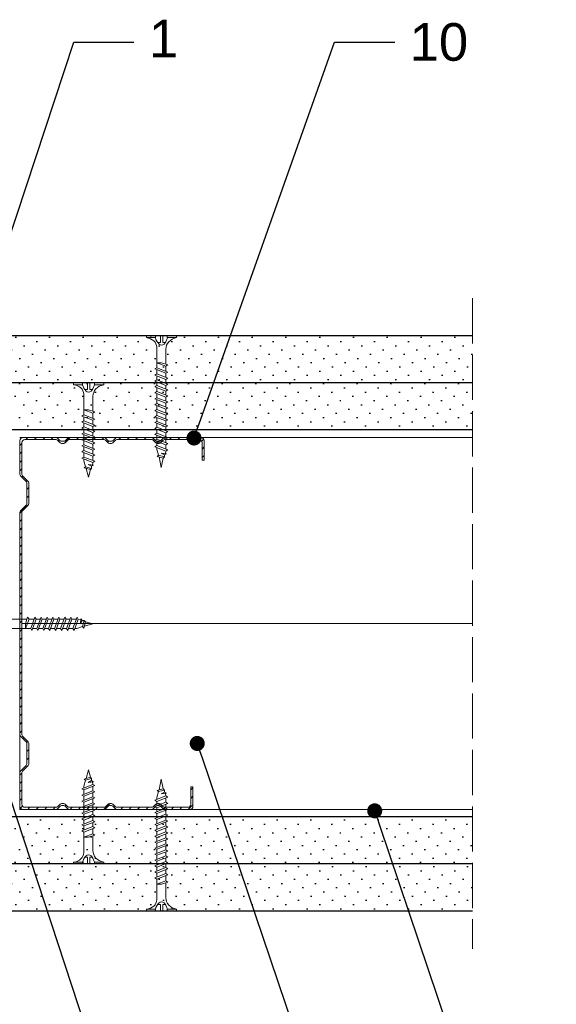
# Model space of a CAD drawing. Header units: millimetres. Extents: x 1776 to 2793, y 1041 to 1933.
# Tile 7 of 9: x 2650 to 2793, y 1189 to 1450. Entities that reach past the tile are written whole.
import ezdxf
from ezdxf import colors
from ezdxf.entities.mleader import LeaderData, LeaderLine
from ezdxf.math import Vec2, Vec3

# ---------------------------------------------------------------- set-up
doc = ezdxf.new("R2010")
doc.units = ezdxf.units.MM
doc.linetypes.add('ACAD_ISO02W100', pattern=[15, 12, -3])
for name, color, linetype, lineweight in [('_ISOVER WELNA', 7, 'BATTING', 9), ('_RIGIPS AKCESORIA', 7, 'Continuous', 18), ('_RIGIPS G-K', 7, 'Continuous', 25), ('_RIGIPS PROFIL', 7, 'Continuous', 18), ('OPISY', 7, 'Continuous', 9), ('PRZERYWANA', 7, 'ACAD_ISO02W100', 9)]:
    doc.layers.add(name, color=color, linetype=linetype, lineweight=lineweight)
doc.styles.get("Standard").update_dxf_attribs({"font": 'arial.ttf'})
doc.linetypes.add('BATTING', pattern='A,0.00254,-2.54,[134,ltypeshp.shx,S=2.54,R=0,X=-2.54,Y=0],-5.08,[134,ltypeshp.shx,S=2.54,R=180,X=2.54,Y=0],-2.54', length=10.16254)

# ---------------------------------------------------------------- blocks, each defined once
blk = doc.blocks.new('TN 25')
at = {"layer": '_RIGIPS AKCESORIA'}
for p, q in [((0, -0.84), (0, 7.16)), ((0, 7.16), (0.46, 7.16)), ((0.46, 7.16), (0.46, 4.78)), ((0.46, 4.78), (0, 4.78)), ((0, 3.5), (1.77, 3.5)), ((0, 2.83), (1.77, 2.83)), ((1.77, 3.5), (1.77, 4.2)), ((1.77, 2.83), (1.77, 2.18)), ((3.02, 4.46), (8.47, 4.46)), ((7.12, 4.46), (7.12, 3.18)), ((8.03, 2.01), (7.12, 4.46)), ((7.12, 3.18), (7.65, 1.53)), ((8.47, 4.46), (8.79, 5)), ((9.61, 1.51), (8.47, 4.46)), ((8.79, 5), (9.93, 2.01)), ((9, 4.46), (10.1, 4.46)), ((10.1, 4.46), (10.41, 5)), ((11.23, 1.51), (10.1, 4.46)), ((10.41, 5), (11.56, 2.01)), ((10.62, 4.46), (11.67, 4.46)), ((11.67, 4.46), (11.99, 5)), ((12.81, 1.51), (11.67, 4.46)), ((11.99, 5), (13.14, 2.01)), ((12.2, 4.46), (13.21, 4.46)), ((13.21, 4.46), (13.52, 5)), ((14.34, 1.51), (13.21, 4.46)), ((13.52, 5), (14.67, 2.01)), ((13.73, 4.46), (14.8, 4.46)), ((14.8, 4.46), (15.12, 5)), ((15.94, 1.51), (14.8, 4.46)), ((15.12, 5), (16.26, 2.01)), ((15.33, 4.46), (16.42, 4.46)), ((16.42, 4.46), (16.73, 5)), ((17.55, 1.51), (16.42, 4.46)), ((16.73, 5), (17.88, 2.01)), ((16.94, 4.46), (17.99, 4.46)), ((17.99, 4.46), (18.31, 5)), ((19.13, 1.51), (17.99, 4.46)), ((18.31, 5), (19.45, 2.01)), ((18.52, 4.46), (19.68, 4.46)), ((19.68, 4.46), (20, 5)), ((20.82, 1.51), (19.68, 4.46)), ((20, 5), (21.14, 2.01)), ((20.21, 4.46), (20.7, 4.46)), ((20.7, 4.46), (22.28, 3.98)), ((21.85, 1.83), (21.67, 3.28)), ((21.67, 3.28), (22.14, 2.4)), ((22.28, 3.98), (22.56, 4.37)), ((22.7, 2.36), (22.28, 3.98)), ((22.56, 4.37), (23.03, 2.71)), ((23.03, 2.71), (22.7, 2.36)), ((22.71, 3.85), (25, 3.24)), ((25, 3.24), (23.03, 2.71)), ((0.46, 1.64), (0, 1.64)), ((0.46, -0.84), (0.46, 1.64)), ((7.49, 2.01), (3.55, 2.01)), ((7.65, 1.53), (8.03, 2.01)), ((9.41, 2.01), (8.03, 2.01)), ((9.93, 2.01), (9.61, 1.51)), ((11.04, 2.01), (9.93, 2.01)), ((11.56, 2.01), (11.23, 1.51)), ((12.61, 2.01), (11.56, 2.01)), ((13.14, 2.01), (12.81, 1.51)), ((14.15, 2.01), (13.14, 2.01)), ((14.67, 2.01), (14.34, 1.51)), ((15.74, 2.01), (14.67, 2.01)), ((16.26, 2.01), (15.94, 1.51)), ((17.36, 2.01), (16.26, 2.01)), ((17.88, 2.01), (17.55, 1.51)), ((18.93, 2.01), (17.88, 2.01)), ((19.45, 2.01), (19.13, 1.51)), ((19.45, 2.01), (20.62, 2.01)), ((21.14, 2.01), (20.82, 1.51)), ((21.14, 2.01), (21.81, 2.12)), ((22.14, 2.4), (21.85, 1.83)), ((22.7, 2.36), (22.14, 2.4)), ((0, -0.84), (0.46, -0.84))]:
    blk.add_line(p, q, dxfattribs=at)
for centre, major_axis, ratio, start_param, end_param in [((3.09, 7.67), (0.17, 3.2), 0.826134, 1.773653, 3.180586), ((-0.04, 0.9), (0, 3.93), 0.848176, -0.720942, -0.151112), ((1.66, 3.18), (0, 0.895), 0.848176, -1.552777, -0.720942), ((1.66, 3.18), (0, 0.895), 0.848176, 3.862535, 4.730408), ((3.37, -1.57), (0.28, 3.57), 0.832181, 0.035984, 1.430787), ((-2.73, 15.91), (0, 14.76), 0.848176, 3.399396, 3.475072), ((0.59, 4.62), (0, 2.81), 0.848176, 3.475072, 3.862535)]:
    blk.add_ellipse(centre, major_axis=major_axis, ratio=ratio, start_param=start_param, end_param=end_param, dxfattribs=at)
blk = doc.blocks.new('CW 100 ULTRASTIL')
h = blk.add_hatch()
h.set_pattern_fill('ANSI31', color=256, scale=0.5, style=0)
h.paths.add_polyline_path([(179.46, 109.85, -0.198912), (179.6, 110.2), (181.11, 111.71, 0.198912), (181.26, 112.06), (181.26, 117.65, 0.198912), (181.11, 118), (179.6, 119.51, -0.198912), (179.46, 119.86), (179.46, 128.31, -0.414214), (180.26, 129.11), (188.58, 129.11, -0.198912), (188.93, 128.96), (189.64, 128.25, 0.198912), (189.99, 128.11), (190.58, 128.11, 0.198912), (190.93, 128.25), (191.64, 128.96, -0.198912), (191.99, 129.11), (201.28, 129.11, -0.198912), (201.63, 128.96), (202.34, 128.25, 0.198912), (202.69, 128.11), (203.28, 128.11, 0.198912), (203.63, 128.25), (204.34, 128.96, -0.198912), (204.69, 129.11), (213.98, 129.11, -0.198912), (214.33, 128.96), (215.04, 128.25, 0.198912), (215.39, 128.11), (215.98, 128.11, 0.198912), (216.33, 128.25), (217.04, 128.96, -0.198912), (217.39, 129.11), (226.56, 129.11, -0.414214), (227.36, 128.31), (227.36, 123.66), (227.91, 123.66), (227.91, 128.86, 0.414214), (227.11, 129.66), (217.39, 129.66, 0.198912), (217.04, 129.51), (216.33, 128.8, -0.198912), (215.98, 128.66), (215.39, 128.66, -0.198912), (215.04, 128.8), (214.33, 129.51, 0.198912), (213.98, 129.66), (204.69, 129.66, 0.198912), (204.34, 129.51), (203.63, 128.8, -0.198912), (203.28, 128.66), (202.69, 128.66, -0.198912), (202.34, 128.8), (201.63, 129.51, 0.198912), (201.28, 129.66), (191.99, 129.66, 0.198912), (191.64, 129.51), (190.93, 128.8, -0.198912), (190.58, 128.66), (189.99, 128.66, -0.198912), (189.64, 128.8), (188.93, 129.51, 0.198912), (188.58, 129.66), (179.71, 129.66, 0.414214), (178.91, 128.86), (178.91, 119.86, 0.198912), (179.05, 119.51), (180.56, 118, -0.198912), (180.71, 117.65), (180.71, 112.06, -0.198912), (180.56, 111.71), (179.05, 110.2, 0.198912), (178.91, 109.85), (178.91, 50.66, 0.198912), (179.05, 50.31), (180.56, 48.8, -0.198912), (180.71, 48.45), (180.71, 42.86, -0.198912), (180.56, 42.51), (179.05, 41, 0.198912), (178.91, 40.65), (178.91, 31.66, 0.414214), (179.71, 30.86), (188.58, 30.86, 0.198912), (188.93, 31), (189.64, 31.71, -0.198912), (189.99, 31.86), (190.58, 31.86, -0.198912), (190.93, 31.71), (191.64, 31, 0.198912), (191.99, 30.86), (201.28, 30.86, 0.198912), (201.63, 31), (202.34, 31.71, -0.198912), (202.69, 31.86), (203.28, 31.86, -0.198912), (203.63, 31.71), (204.34, 31, 0.198912), (204.69, 30.86), (213.98, 30.86, 0.198912), (214.33, 31), (215.04, 31.71, -0.198912), (215.39, 31.86), (215.98, 31.86, -0.198912), (216.33, 31.71), (217.04, 31, 0.198912), (217.39, 30.86), (224.11, 30.86, 0.414214), (224.91, 31.66), (224.91, 36.86), (224.36, 36.86), (224.36, 32.21, -0.414214), (223.56, 31.41), (217.39, 31.41, -0.198912), (217.04, 31.55), (216.33, 32.26, 0.198912), (215.98, 32.41), (215.39, 32.41, 0.198912), (215.04, 32.26), (214.33, 31.55, -0.198912), (213.98, 31.41), (204.69, 31.41, -0.198912), (204.34, 31.55), (203.63, 32.26, 0.198912), (203.28, 32.41), (202.69, 32.41, 0.198912), (202.34, 32.26), (201.63, 31.55, -0.198912), (201.28, 31.41), (191.99, 31.41, -0.198912), (191.64, 31.55), (190.93, 32.26, 0.198912), (190.58, 32.41), (189.99, 32.41, 0.198912), (189.64, 32.26), (188.93, 31.55, -0.198912), (188.58, 31.41), (180.26, 31.41, -0.414214), (179.46, 32.21), (179.46, 40.65, -0.198912), (179.6, 41), (181.11, 42.51, 0.198912), (181.26, 42.86), (181.26, 48.45, 0.198912), (181.11, 48.8), (179.6, 50.31, -0.198912), (179.46, 50.66)])
at = {"layer": '_RIGIPS PROFIL'}
for p, q in [((178.91, 128.86), (178.91, 119.86)), ((179.46, 128.31), (179.46, 119.86)), ((188.58, 129.66), (179.71, 129.66)), ((188.58, 129.11), (180.26, 129.11)), ((188.93, 129.51), (189.64, 128.8)), ((188.93, 128.96), (189.64, 128.25)), ((190.58, 128.66), (189.99, 128.66)), ((191.64, 129.51), (190.93, 128.8)), ((191.64, 128.96), (190.93, 128.25)), ((201.28, 129.66), (191.99, 129.66)), ((201.28, 129.11), (191.99, 129.11)), ((201.63, 129.51), (202.34, 128.8)), ((201.63, 128.96), (202.34, 128.25)), ((203.28, 128.66), (202.69, 128.66)), ((204.34, 129.51), (203.63, 128.8)), ((204.34, 128.96), (203.63, 128.25)), ((204.69, 129.66), (213.98, 129.66)), ((204.69, 129.11), (213.98, 129.11)), ((214.33, 129.51), (215.04, 128.8)), ((214.33, 128.96), (215.04, 128.25)), ((215.98, 128.66), (215.39, 128.66)), ((217.04, 129.51), (216.33, 128.8)), ((217.04, 128.96), (216.33, 128.25)), ((227.11, 129.66), (217.39, 129.66)), ((226.56, 129.11), (217.39, 129.11)), ((227.36, 123.66), (227.36, 128.31)), ((227.91, 123.66), (227.91, 128.86)), ((190.58, 128.11), (189.99, 128.11)), ((203.28, 128.11), (202.69, 128.11)), ((215.98, 128.11), (215.39, 128.11)), ((227.36, 123.66), (227.91, 123.66)), ((180.56, 118), (179.05, 119.51)), ((181.11, 118), (179.6, 119.51)), ((180.71, 117.65), (180.71, 112.06)), ((181.26, 117.65), (181.26, 112.06)), ((180.56, 111.71), (179.05, 110.2)), ((181.11, 111.71), (179.6, 110.2)), ((178.91, 109.85), (178.91, 50.66)), ((179.46, 109.85), (179.46, 50.66)), ((180.56, 48.8), (179.05, 50.31)), ((181.11, 48.8), (179.6, 50.31)), ((180.71, 42.86), (180.71, 48.45)), ((181.26, 42.86), (181.26, 48.45)), ((180.56, 42.51), (179.05, 41)), ((181.11, 42.51), (179.6, 41)), ((178.91, 31.66), (178.91, 40.65)), ((179.46, 32.21), (179.46, 40.65)), ((224.36, 36.86), (224.36, 32.21)), ((224.36, 36.86), (224.91, 36.86)), ((224.91, 36.86), (224.91, 31.66)), ((188.58, 31.41), (180.26, 31.41)), ((188.93, 31.55), (189.64, 32.26)), ((188.93, 31), (189.64, 31.71)), ((190.58, 32.41), (189.99, 32.41)), ((190.58, 31.86), (189.99, 31.86)), ((191.64, 31.55), (190.93, 32.26)), ((191.64, 31), (190.93, 31.71)), ((201.28, 31.41), (191.99, 31.41)), ((201.63, 31.55), (202.34, 32.26)), ((201.63, 31), (202.34, 31.71)), ((203.28, 32.41), (202.69, 32.41)), ((203.28, 31.86), (202.69, 31.86)), ((204.34, 31.55), (203.63, 32.26)), ((204.34, 31), (203.63, 31.71)), ((204.69, 31.41), (213.98, 31.41)), ((214.33, 31.55), (215.04, 32.26)), ((214.33, 31), (215.04, 31.71)), ((215.98, 32.41), (215.39, 32.41)), ((215.98, 31.86), (215.39, 31.86)), ((217.04, 31.55), (216.33, 32.26)), ((217.04, 31), (216.33, 31.71)), ((223.56, 31.41), (217.39, 31.41)), ((188.58, 30.86), (179.71, 30.86)), ((201.28, 30.86), (191.99, 30.86)), ((204.69, 30.86), (213.98, 30.86)), ((224.11, 30.86), (217.39, 30.86))]:
    blk.add_line(p, q, dxfattribs=at)
for centre, radius, start, end in [((179.71, 128.86), 0.8, 90, 180), ((180.26, 128.31), 0.8, 90, 180), ((188.58, 129.16), 0.5, 45, 90), ((188.58, 128.61), 0.5, 45, 90), ((189.99, 129.16), 0.5, 225, 270), ((189.99, 128.61), 0.5, 225, 270), ((190.58, 129.16), 0.5, 270, 315), ((190.58, 128.61), 0.5, 270, 315), ((191.99, 129.16), 0.5, 90, 135), ((191.99, 128.61), 0.5, 90, 135), ((201.28, 129.16), 0.5, 45, 90), ((201.28, 128.61), 0.5, 45, 90), ((202.69, 129.16), 0.5, 225, 270), ((202.69, 128.61), 0.5, 225, 270), ((203.28, 129.16), 0.5, 270, 315), ((203.28, 128.61), 0.5, 270, 315), ((204.69, 129.16), 0.5, 90, 135), ((204.69, 128.61), 0.5, 90, 135), ((213.98, 129.16), 0.5, 45, 90), ((213.98, 128.61), 0.5, 45, 90), ((215.39, 129.16), 0.5, 225, 270), ((215.39, 128.61), 0.5, 225, 270), ((215.98, 129.16), 0.5, 270, 315), ((215.98, 128.61), 0.5, 270, 315), ((217.39, 129.16), 0.5, 90, 135), ((217.39, 128.61), 0.5, 90, 135), ((226.56, 128.31), 0.8, 0, 90), ((227.11, 128.86), 0.8, 0, 90), ((179.41, 119.86), 0.5, 180, 225), ((179.96, 119.86), 0.5, 180, 225), ((180.21, 117.65), 0.5, 0, 45), ((180.76, 117.65), 0.5, 0, 45), ((179.41, 109.85), 0.5, 135, 180), ((179.96, 109.85), 0.5, 135, 180), ((180.21, 112.06), 0.5, 315, 0), ((180.76, 112.06), 0.5, 315, 0), ((179.41, 50.66), 0.5, 180, 225), ((179.96, 50.66), 0.5, 180, 225), ((180.21, 48.45), 0.5, 0, 45), ((180.76, 48.45), 0.5, 0, 45), ((180.21, 42.86), 0.5, 315, 0), ((180.76, 42.86), 0.5, 315, 0), ((179.41, 40.65), 0.5, 135, 180), ((179.96, 40.65), 0.5, 135, 180), ((179.71, 31.66), 0.8, 180, 270), ((180.26, 32.21), 0.8, 180, 270), ((188.58, 31.91), 0.5, 270, 315), ((189.99, 31.91), 0.5, 90, 135), ((189.99, 31.36), 0.5, 90, 135), ((190.58, 31.91), 0.5, 45, 90), ((190.58, 31.36), 0.5, 45, 90), ((191.99, 31.91), 0.5, 225, 270), ((201.28, 31.91), 0.5, 270, 315), ((202.69, 31.91), 0.5, 90, 135), ((202.69, 31.36), 0.5, 90, 135), ((203.28, 31.91), 0.5, 45, 90), ((203.28, 31.36), 0.5, 45, 90), ((204.69, 31.91), 0.5, 225, 270), ((213.98, 31.91), 0.5, 270, 315), ((215.39, 31.91), 0.5, 90, 135), ((215.39, 31.36), 0.5, 90, 135), ((215.98, 31.91), 0.5, 45, 90), ((215.98, 31.36), 0.5, 45, 90), ((217.39, 31.91), 0.5, 225, 270), ((223.56, 32.21), 0.8, 270, 0), ((224.11, 31.66), 0.8, 270, 0), ((188.58, 31.36), 0.5, 270, 315), ((191.99, 31.36), 0.5, 225, 270), ((201.28, 31.36), 0.5, 270, 315), ((204.69, 31.36), 0.5, 225, 270), ((213.98, 31.36), 0.5, 270, 315), ((217.39, 31.36), 0.5, 225, 270)]:
    blk.add_arc(centre, radius, start, end, dxfattribs=at)
blk = doc.blocks.new('TN 35')
at = {"layer": '_RIGIPS AKCESORIA'}
for p, q in [((0, -0.84), (0, 7.16)), ((0, 7.16), (0.46, 7.16)), ((0.46, 7.16), (0.46, 4.78)), ((0.46, 4.78), (0, 4.78)), ((0, 3.5), (1.77, 3.5)), ((0, 2.83), (1.77, 2.83)), ((1.77, 3.5), (1.77, 4.2)), ((1.77, 2.83), (1.77, 2.18)), ((3.02, 4.46), (8.47, 4.46)), ((7.12, 4.46), (7.12, 3.18)), ((8.03, 2.01), (7.12, 4.46)), ((7.12, 3.18), (7.65, 1.53)), ((8.47, 4.46), (8.79, 5)), ((9.61, 1.51), (8.47, 4.46)), ((8.79, 5), (9.93, 2.01)), ((9, 4.46), (10.1, 4.46)), ((10.1, 4.46), (10.41, 5)), ((11.23, 1.51), (10.1, 4.46)), ((10.41, 5), (11.56, 2.01)), ((10.62, 4.46), (11.67, 4.46)), ((11.67, 4.46), (11.99, 5)), ((12.81, 1.51), (11.67, 4.46)), ((11.99, 5), (13.14, 2.01)), ((12.2, 4.46), (13.21, 4.46)), ((13.21, 4.46), (13.52, 5)), ((14.34, 1.51), (13.21, 4.46)), ((13.52, 5), (14.67, 2.01)), ((13.73, 4.46), (14.8, 4.46)), ((14.8, 4.46), (15.12, 5)), ((15.94, 1.51), (14.8, 4.46)), ((15.12, 5), (16.26, 2.01)), ((15.33, 4.46), (16.42, 4.46)), ((16.42, 4.46), (16.73, 5)), ((17.55, 1.51), (16.42, 4.46)), ((16.73, 5), (17.88, 2.01)), ((16.94, 4.46), (17.99, 4.46)), ((17.99, 4.46), (18.31, 5)), ((19.13, 1.51), (17.99, 4.46)), ((18.31, 5), (19.45, 2.01)), ((18.52, 4.46), (19.57, 4.46)), ((19.57, 4.46), (19.88, 5)), ((20.7, 1.51), (19.57, 4.46)), ((19.88, 5), (21.03, 2.01)), ((20.09, 4.46), (21.14, 4.46)), ((21.14, 4.46), (21.46, 5)), ((22.28, 1.51), (21.14, 4.46)), ((21.46, 5), (22.6, 2.01)), ((21.67, 4.46), (22.72, 4.46)), ((22.72, 4.46), (23.03, 5)), ((23.85, 1.51), (22.72, 4.46)), ((23.03, 5), (24.18, 2.01)), ((23.24, 4.46), (24.29, 4.46)), ((24.29, 4.46), (24.61, 5)), ((25.43, 1.51), (24.29, 4.46)), ((24.61, 5), (25.75, 2.01)), ((24.81, 4.46), (25.87, 4.46)), ((25.87, 4.46), (26.18, 5)), ((27, 1.51), (25.87, 4.46)), ((26.18, 5), (27.33, 2.01)), ((26.39, 4.46), (27.44, 4.46)), ((27.44, 4.46), (27.76, 5)), ((28.58, 1.51), (27.44, 4.46)), ((27.76, 5), (28.9, 2.01)), ((27.96, 4.46), (29.13, 4.46)), ((29.13, 4.46), (29.45, 5)), ((30.27, 1.51), (29.13, 4.46)), ((29.45, 5), (30.59, 2.01)), ((29.65, 4.46), (30.15, 4.46)), ((30.15, 4.46), (31.73, 3.98)), ((31.3, 1.83), (31.12, 3.28)), ((31.12, 3.28), (31.59, 2.4)), ((31.73, 3.98), (32.01, 4.37)), ((32.15, 2.36), (31.73, 3.98)), ((32.01, 4.37), (32.48, 2.71)), ((32.48, 2.71), (32.15, 2.36)), ((32.16, 3.85), (35, 3.24)), ((35, 3.24), (32.48, 2.71)), ((0.46, 1.64), (0, 1.64)), ((0.46, -0.84), (0.46, 1.64)), ((7.49, 2.01), (3.55, 2.01)), ((7.65, 1.53), (8.03, 2.01)), ((9.41, 2.01), (8.03, 2.01)), ((9.93, 2.01), (9.61, 1.51)), ((11.04, 2.01), (9.93, 2.01)), ((11.56, 2.01), (11.23, 1.51)), ((12.61, 2.01), (11.56, 2.01)), ((13.14, 2.01), (12.81, 1.51)), ((14.15, 2.01), (13.14, 2.01)), ((14.67, 2.01), (14.34, 1.51)), ((15.74, 2.01), (14.67, 2.01)), ((16.26, 2.01), (15.94, 1.51)), ((17.36, 2.01), (16.26, 2.01)), ((17.88, 2.01), (17.55, 1.51)), ((18.93, 2.01), (17.84, 2.01)), ((19.45, 2.01), (19.13, 1.51)), ((20.51, 2.01), (19.41, 2.01)), ((21.03, 2.01), (20.7, 1.51)), ((22.08, 2.01), (20.99, 2.01)), ((22.6, 2.01), (22.28, 1.51)), ((23.66, 2.01), (22.56, 2.01)), ((24.18, 2.01), (23.85, 1.51)), ((25.23, 2.01), (24.14, 2.01)), ((25.75, 2.01), (25.43, 1.51)), ((26.81, 2.01), (25.71, 2.01)), ((27.33, 2.01), (27, 1.51)), ((28.38, 2.01), (27.33, 2.01)), ((28.9, 2.01), (28.58, 1.51)), ((28.9, 2.01), (30.07, 2.01)), ((30.59, 2.01), (30.27, 1.51)), ((30.59, 2.01), (31.26, 2.12)), ((31.59, 2.4), (31.3, 1.83)), ((32.15, 2.36), (31.59, 2.4)), ((0, -0.84), (0.46, -0.84))]:
    blk.add_line(p, q, dxfattribs=at)
for centre, major_axis, ratio, start_param, end_param in [((3.09, 7.67), (0.17, 3.2), 0.826134, 1.773653, 3.180586), ((-0.04, 0.9), (0, 3.93), 0.848176, -0.720942, -0.151112), ((1.66, 3.18), (0, 0.895), 0.848176, -1.552777, -0.720942), ((1.66, 3.18), (0, 0.895), 0.848176, 3.862535, 4.730408), ((3.37, -1.57), (0.28, 3.57), 0.832181, 0.035984, 1.430787), ((-2.73, 15.91), (0, 14.76), 0.848176, 3.399396, 3.475072), ((0.59, 4.62), (0, 2.81), 0.848176, 3.475072, 3.862535)]:
    blk.add_ellipse(centre, major_axis=major_axis, ratio=ratio, start_param=start_param, end_param=end_param, dxfattribs=at)
blk = doc.blocks.new('_Dot')
at = {"color": 0, "linetype": 'ByBlock', "lineweight": -2}
blk.add_line((-0.5, 0), (-1, 0), dxfattribs=at)
at = {"color": 0, "linetype": 'ByBlock', "const_width": 0.5}
blk.add_lwpolyline([(-0.25, 0, 1), (0.25, 0, 1)], format="xyb", close=True, dxfattribs=at)

msp = doc.modelspace()

# ---------------------------------------------------------------- hatches: boundary and pattern name
at = {"layer": '_RIGIPS G-K'}
h = msp.add_hatch(dxfattribs=at)
h.set_pattern_fill('DOTS', color=256, scale=2, angle=-45, style=0)
h.set_pattern_definition([(315, (165.0837, -483.0447), (3.367596, 1.122532), [0, -3.175])])
h.paths.add_polyline_path([(2770.709, 1366.121), (2567.856, 1366.121), (2567.856, 1353.621), (2770.709, 1353.621)])
h = msp.add_hatch(dxfattribs=at)
h.set_pattern_fill('DOTS', color=256, scale=2, angle=-45, style=0)
h.set_pattern_definition([(315, (702.6486, -232.706), (3.367596, 1.122532), [0, -3.175])])
h.paths.add_polyline_path([(2770.709, 1353.621), (2600.356, 1353.621), (2600.356, 1341.121), (2770.709, 1341.121)])
h = msp.add_hatch(dxfattribs=at)
h.set_pattern_fill('DOTS', color=256, scale=2, angle=-45, style=0)
h.set_pattern_definition([(315, (702.6486, -257.706), (3.367596, 1.122532), [0, -3.175])])
h.paths.add_polyline_path([(2770.709, 1225.821), (2605.356, 1225.821), (2605.356, 1238.321), (2770.709, 1238.321)])
h = msp.add_hatch(dxfattribs=at)
h.set_pattern_fill('DOTS', color=256, scale=2, angle=-45, style=0)
h.set_pattern_definition([(315, (165.0837, -508.0447), (3.367596, 1.122532), [0, -3.175])])
h.paths.add_polyline_path([(2770.709, 1213.321), (2565.356, 1213.321), (2565.356, 1225.821), (2770.709, 1225.821)])

# ---------------------------------------------------------------- linework, layer by layer
at = {"layer": '_ISOVER WELNA', "ltscale": 4.8}
msp.add_line((2770.709, 1289.721), (2650.906, 1289.721), dxfattribs=at)
at = {"layer": '_RIGIPS G-K'}
for p, q in [((2770.709, 1366.121), (2567.856, 1366.121)), ((2770.709, 1353.621), (2525.356, 1353.621)), ((2770.709, 1341.121), (2530.356, 1341.121)), ((2770.709, 1238.321), (2527.356, 1238.321)), ((2770.709, 1225.821), (2525.356, 1225.821)), ((2770.709, 1213.321), (2565.356, 1213.321))]:
    msp.add_line(p, q, dxfattribs=at)
at = {"layer": '_RIGIPS PROFIL'}
for p, q in [((2770.709, 1339.121), (2650.356, 1339.121)), ((2650.356, 1314.121), (2650.356, 1240.321)), ((2770.709, 1240.321), (2650.356, 1240.321))]:
    msp.add_line(p, q, dxfattribs=at)
at = {"layer": 'PRZERYWANA'}
msp.add_line((2770.709, 1376.121), (2770.709, 1203.321), dxfattribs=at)

# ---------------------------------------------------------------- block references
at = {"layer": '_RIGIPS AKCESORIA', "xscale": -1}
for name, p, rotation in [('TN 35', (2691.197, 1366.121), 90), ('TN 25', (2671.797, 1353.621), 90), ('TN 25', (2644.753, 1292.886), 180)]:
    msp.add_blockref(name, p, dxfattribs=dict(at, rotation=rotation))
at = {"layer": '_RIGIPS AKCESORIA', "rotation": 90}
for name, p in [('TN 25', (2671.797, 1225.821)), ('TN 35', (2691.197, 1213.321))]:
    msp.add_blockref(name, p, dxfattribs=at)
at = {"layer": '_RIGIPS PROFIL'}
msp.add_blockref('CW 100 ULTRASTIL', (2471.449, 1209.464), dxfattribs=at)

# ---------------------------------------------------------------- leaders
at = {"layer": 'OPISY'}
ml = msp.add_multileader_mtext('Standard', dxfattribs=at)
ml.set_content('1', color=256)
ml.set_leader_properties()
ml.set_arrow_properties(name='DOT')
ml.build(insert=Vec2(0, 0))
ctx = ml.context
ctx.base_point, ctx.char_height, ctx.landing_gap_size, ctx.plane_origin = Vec3(2680.671, 1444.128), 10, 4, Vec3(2488.082, 1587.787)
notes = []
notes.append((ctx, [(0, (1, 1, 0), (2664.671, 1444.128), (1, 0), 16, [(0, [(2634.905, 1353.959)], 0, [])])]))
ctx.mtext.insert, ctx.mtext.flow_direction = Vec3(2684.671, 1450.128), 5
ml = msp.add_multileader_mtext('Standard', dxfattribs=at)
ml.set_content('10', color=256)
ml.set_leader_properties()
ml.set_arrow_properties(name='DOT')
ml.build(insert=Vec2(0, 0))
ctx = ml.context
ctx.base_point, ctx.char_height, ctx.landing_gap_size, ctx.plane_origin = Vec3(2750.007, 1444.128), 10, 4, Vec3(2557.418, 1587.787)
notes.append((ctx, [(0, (1, 1, 0), (2734.007, 1444.128), (1, 0), 16, [(0, [(2696.664, 1338.989)], 0, [])])]))
ctx.mtext.insert, ctx.mtext.flow_direction = Vec3(2754.007, 1449.213), 5
ml = msp.add_multileader_mtext('Standard', dxfattribs=at)
ml.set_content('5', color=256)
ml.set_leader_properties()
ml.set_arrow_properties(name='DOT')
ml.build(insert=Vec2(0, 0))
ctx = ml.context
ctx.base_point, ctx.char_height, ctx.landing_gap_size, ctx.plane_origin = Vec3(2740.358, 1178.506), 10, 4, Vec3(2547.769, 1034.847)
notes.append((ctx, [(0, (1, 1, 0), (2724.358, 1178.506), (1, 0), 16, [(0, [(2697.511, 1257.844)], 0, [])])]))
ctx.mtext.insert, ctx.mtext.flow_direction = Vec3(2744.358, 1183.592), 5
ml = msp.add_multileader_mtext('Standard', dxfattribs=at)
ml.set_content('3', color=256)
ml.set_leader_properties()
ml.set_arrow_properties(name='DOT')
ml.build(insert=Vec2(0, 0))
ctx = ml.context
ctx.base_point, ctx.char_height, ctx.landing_gap_size, ctx.plane_origin = Vec3(2685.102, 1178.506), 10, 4, Vec3(2492.513, 1034.847)
notes.append((ctx, [(0, (1, 1, 0), (2669.102, 1178.506), (1, 0), 16, [(0, [(2644.623, 1252.814)], 0, [])])]))
ctx.mtext.insert, ctx.mtext.flow_direction = Vec3(2689.102, 1183.595), 5
ml = msp.add_multileader_mtext('Standard', dxfattribs=at)
ml.set_content('9', color=256)
ml.set_leader_properties()
ml.set_arrow_properties(name='DOT')
ml.build(insert=Vec2(0, 0))
ctx = ml.context
ctx.base_point, ctx.char_height, ctx.landing_gap_size, ctx.plane_origin = Vec3(2781.414, 1178.506), 10, 4, Vec3(2588.825, 1034.847)
notes.append((ctx, [(0, (1, 1, 0), (2765.414, 1178.506), (1, 0), 16, [(0, [(2744.691, 1239.937)], 0, [])])]))
ctx.mtext.insert, ctx.mtext.flow_direction = Vec3(2785.414, 1183.592), 5
for ctx, leaders in notes:
    for number, flags, end, landing, length, lines in leaders:
        leader = LeaderData()
        leader.index, (leader.has_last_leader_line, leader.has_dogleg_vector, leader.attachment_direction) = number, flags
        leader.last_leader_point, leader.dogleg_vector, leader.dogleg_length = Vec3(end), Vec3(landing), length
        for number, points, colour, breaks in lines:
            line = LeaderLine()
            line.index, line.vertices, line.color, line.breaks = number, Vec3.list(points), colors.encode_raw_color(colour), breaks
            leader.lines.append(line)
        ctx.leaders.append(leader)

doc.saveas('drawing.dxf')
